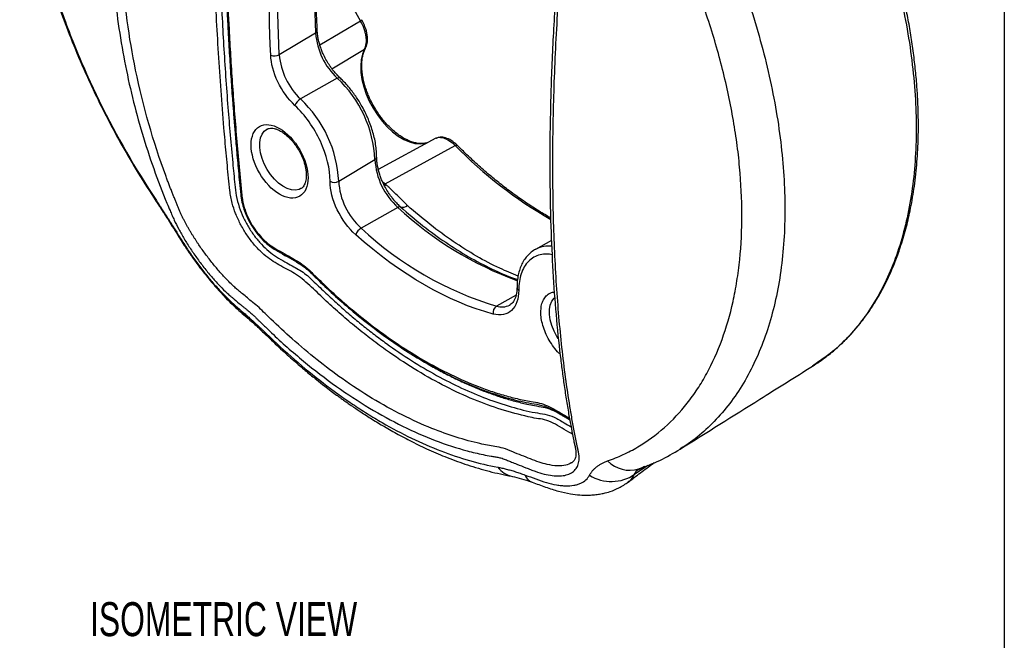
# Model space of a CAD drawing. Header units: millimetres. Extents: x 13 to 546, y 13 to 419.
# Tile 14 of 15: x 424 to 546, y 251 to 328. Entities that reach past the tile are written whole.
import ezdxf

# ---------------------------------------------------------------- set-up
doc = ezdxf.new("R2010")
doc.units = ezdxf.units.MM
doc.header["$LTSCALE"] = 2
doc.layers.add('DIMENSIONS', color=140, linetype='Continuous', lineweight=25)
doc.layers.add('TEXT', color=140, linetype='Continuous', lineweight=25)
doc.styles.add('SLDTEXTSTYLE0', font='TXT', dxfattribs={"width": 0.7})

msp = doc.modelspace()

# ---------------------------------------------------------------- linework, layer by layer
for p, q in [((465.967, 327.713), (460.913, 324.699)), ((460.376, 326.205), (455.86, 323.509)), ((462.419, 321.762), (466.466, 324.191)), ((463.069, 320.591), (458.497, 318.012)), ((463.411, 320.643), (463.416, 320.639)), ((475.355, 313.142), (468.185, 309.22)), ((475.545, 313.181), (475.367, 313.146)), ((475.373, 313.107), (475.442, 313.137)), ((469.045, 307.425), (477.77, 312.21)), ((463.255, 307.757), (467.771, 310.457)), ((458.582, 306.867), (458.54, 306.842)), ((469.172, 307.302), (468.954, 307.209)), ((470.623, 304.503), (466.047, 301.927)), ((489.741, 300.367), (487.734, 299.264)), ((487.734, 299.264), (487.847, 299.324)), ((485.338, 293.564), (482.884, 292.208)), ((484.581, 292.371), (484.534, 292.344)), ((523.03, 285.31), (522.225, 284.739)), ((492.241, 272.701), (492.208, 272.687)), ((500.089, 271.267), (501.726, 272.398)), ((500.813, 272.008), (501.317, 272.268)), ((499.242, 270.306), (499.277, 270.329))]:
    msp.add_line(p, q)
at = {"flags": 128}
for points in [[(460.365, 366.013), (460.208, 361.37), (460.089, 356.43), (460.017, 351.461), (459.993, 346.463), (460.017, 341.439), (460.089, 336.387), (460.208, 331.309), (460.376, 326.205)], [(455.86, 323.509), (455.692, 328.612), (455.573, 333.689), (455.501, 338.74), (455.477, 343.764), (455.501, 348.76), (455.573, 353.728), (455.692, 358.667), (455.86, 363.577)], [(466.466, 324.191), (466.214, 323.581), (466.054, 322.885), (465.989, 322.117), (466.02, 321.291), (466.146, 320.422), (466.365, 319.527), (466.673, 318.622), (467.064, 317.725), (467.531, 316.852), (468.064, 316.02), (468.655, 315.244), (469.292, 314.538), (469.963, 313.917), (470.655, 313.391), (471.356, 312.971), (472.052, 312.665), (472.73, 312.477), (473.378, 312.413), (473.983, 312.472), (474.346, 312.576)], [(463.069, 320.591), (463.167, 320.639), (463.256, 320.667), (463.331, 320.673), (463.39, 320.657), (463.411, 320.643)], [(458.54, 306.842), (458.314, 306.743), (457.863, 306.659), (457.366, 306.701), (456.839, 306.866), (456.299, 307.15), (455.764, 307.543), (455.25, 308.033), (454.774, 308.603), (454.351, 309.236), (453.996, 309.911), (453.718, 310.607), (453.529, 311.301), (453.432, 311.971), (453.432, 312.595), (453.529, 313.153), (453.718, 313.628), (453.996, 314.004), (454.261, 314.216)], [(477.77, 312.21), (477.835, 312.243), (477.893, 312.262), (477.942, 312.267), (477.979, 312.259), (477.996, 312.247)], [(467.982, 310.763), (467.982, 310.762), (467.982, 310.753)], [(468.872, 307.34), (468.882, 307.344), (469.045, 307.425)], [(440.551, 305.232), (440.532, 305.26), (440.563, 305.357)], [(451.26, 305.528), (451.208, 305.548), (451.168, 305.573), (451.139, 305.602), (451.123, 305.634), (451.121, 305.652)], [(443.659, 300.502), (443.463, 300.662), (443.401, 300.769)], [(485.447, 294.499), (485.447, 294.507), (485.447, 294.508)], [(490.58, 288.151), (490.414, 288.418), (490.058, 289.093), (489.781, 289.789), (489.591, 290.483), (489.494, 291.152), (489.494, 291.777), (489.591, 292.335), (489.781, 292.81), (490.058, 293.185), (490.13, 293.254)], [(451.903, 290.739), (451.632, 291.014), (451.368, 291.426)], [(454.229, 288.792), (454.335, 288.529), (454.46, 288.383)]]:
    msp.add_lwpolyline(points, dxfattribs=at)
for centre, radius, start, end in [((533.738, 367.117), 78.394, 200.36212, 210.17496), ((471.789, 317.752), 11.537, 119.29023, 120.30443), ((460.242, 326.522), 0.345, 292.86606, 357.06916), ((469.009, 326.894), 8.661, 184.56684, 226.6957), ((466.309, 324.457), 0.309, 300.4793, 331.00874), ((455.292, 324.563), 1.197, 245.19754, 298.30195), ((464.314, 324.184), 8.481, 184.56684, 226.6957), ((452.928, 309.728), 14.861, 2.81336, 46.9712), ((459.342, 316.569), 1.673, 120.34865, 157.4695), ((448.236, 307.019), 15.038, 2.81336, 46.9712), ((516.503, 349.985), 54.104, 224.28214, 240.23689), ((467.611, 310.794), 0.373, 295.46293, 353.75836), ((476.329, 310.896), 8.569, 182.93419, 228.24446), ((462.715, 308.772), 1.15, 242.55881, 298.01848), ((471.635, 308.187), 8.391, 182.93419, 228.24446), ((451.254, 306.174), 0.207, 194.55887, 253.88734), ((470.847, 304.207), 0.372, 74.2376, 127.12608), ((500.924, 337.155), 44.546, 227.13865, 249.75832), ((471.217, 305.519), 0.992, 254.2376, 307.12608), ((466.841, 300.581), 1.563, 120.50947, 160.39219), ((495.197, 332.978), 42.589, 226.80938, 253.196), ((489.442, 295.983), 3.702, 84.93882, 115.53267), ((485.823, 294.541), 0.378, 186.42584, 245.6167), ((483.41, 291.421), 0.947, 123.74727, 191.91599), ((483.544, 294.264), 2.16, 252.19917, 297.26756), ((485.481, 273.937), 3.009, 216.53372, 258.36054), ((499.502, 275.661), 3.89, 224.54931, 286.21707), ((487.919, 271.737), 1.576, 200.89633, 247.76846), ((497.207, 275.444), 5.075, 237.56899, 304.60502)]:
    msp.add_arc(centre, radius, start, end)
for points, knots in [([(439.558, 389.107), (438.859, 388.711), (437.527, 387.955), (435.827, 386.712), (434.435, 385.55), (433.274, 384.449), (432.134, 383.23), (431.024, 381.883), (429.924, 380.359), (428.916, 378.76), (427.983, 377.059), (427.117, 375.235), (426.24, 373.072), (425.377, 370.456), (424.632, 367.471), (424.09, 364.41), (423.75, 361.459), (423.576, 358.663), (423.535, 356.08), (423.588, 353.749), (423.703, 351.695), (423.858, 349.839), (424.052, 348.039), (424.305, 346.131), (424.597, 344.285), (424.932, 342.448), (425.311, 340.581), (425.81, 338.398), (426.453, 335.896), (427.268, 333.071), (428.289, 329.92), (429.552, 326.44), (431.089, 322.654), (432.76, 318.966), (434.514, 315.441), (436.309, 312.121), (438.316, 308.68), (439.793, 306.402), (440.552, 305.232)], [0, 0, 0, 0, 0.0307067, 0.0585248, 0.0835632, 0.1064892, 0.128198, 0.1536755, 0.178189, 0.2030915, 0.2275893, 0.25237, 0.2798784, 0.3157965, 0.354323, 0.3904395, 0.4242012, 0.455273, 0.4833518, 0.5081309, 0.5296776, 0.5480817, 0.5661684, 0.585577, 0.6068357, 0.622552, 0.6413416, 0.6631815, 0.6880696, 0.7160308, 0.7471276, 0.7814677, 0.8191579, 0.8597689, 0.8921234, 0.926196, 0.962103, 1, 1, 1, 1]), ([(434.818, 341.716), (434.818, 344.747), (435.078, 350.888), (436.049, 358.649), (437.209, 364.891), (438.264, 369.579), (439.519, 374.323), (440.566, 377.766), (441.261, 379.89), (441.524, 380.679), (441.793, 381.47), (442.068, 382.264), (442.35, 383.059), (442.574, 383.691), (442.747, 384.152), (442.865, 384.438), (442.988, 384.716), (443.118, 384.985), (443.253, 385.244), (443.394, 385.494), (443.542, 385.735), (443.746, 386.046), (444.018, 386.411), (444.479, 386.935), (445.103, 387.478), (445.913, 387.925), (446.764, 388.147), (447.634, 388.145), (448.355, 387.948), (448.919, 387.682), (449.334, 387.43), (449.649, 387.186), (449.915, 386.963), (450.276, 386.657), (450.901, 386.136), (451.516, 385.639), (451.969, 385.273), (452.182, 385.106), (452.395, 384.961), (452.61, 384.851), (452.836, 384.782), (453.073, 384.732), (453.322, 384.692), (453.803, 384.614), (454.528, 384.479), (455.818, 384.202), (457.446, 383.78), (460.07, 382.945), (463.401, 381.608), (467.441, 379.559), (471.485, 377.076), (475.485, 374.174), (478.435, 371.714), (480.372, 369.958), (481.178, 369.204), (481.82, 368.589), (482.211, 368.21), (482.53, 367.894), (482.769, 367.653), (483.018, 367.404), (483.344, 367.111), (483.702, 366.884), (484.073, 366.71), (484.639, 366.474), (485.344, 366.183), (486.105, 365.873), (486.679, 365.643), (487.212, 365.436), (487.976, 365.125), (488.897, 364.617), (489.924, 363.826), (490.841, 362.869), (491.631, 361.773), (492.273, 360.562), (492.75, 359.271), (493.062, 357.929), (493.197, 356.573), (493.17, 355.452), (493.085, 354.728), (493.024, 354.291), (492.964, 353.856), (492.885, 353.27), (492.775, 352.399), (492.54, 350.57), (492.208, 347.802), (491.822, 344.337), (491.476, 340.924), (491.166, 337.566), (490.893, 334.262), (490.491, 328.777), (490.085, 321.261), (489.866, 311.972), (489.944, 303.123), (490.32, 294.779), (490.996, 286.925), (491.732, 281.455), (492.324, 277.966), (492.588, 276.544), (492.809, 275.422), (492.938, 274.798), (493.025, 274.385), (493.071, 274.173), (493.113, 273.969), (493.157, 273.702), (493.183, 273.387), (493.171, 272.904), (493.05, 272.361), (492.729, 271.825), (492.242, 271.417), (491.588, 271.153), (490.79, 271.038), (489.86, 271.081), (488.828, 271.274), (487.901, 271.56), (487.134, 271.855), (486.367, 272.155), (485.582, 272.465), (484.823, 272.771), (484.338, 272.97), (483.984, 273.113), (483.705, 273.219), (483.447, 273.303), (483.191, 273.363), (482.943, 273.408), (482.619, 273.46), (482.05, 273.556), (480.91, 273.775), (478.615, 274.32), (475.278, 275.408), (471.198, 277.191), (467.083, 279.437), (462.948, 282.153), (458.862, 285.293), (455.849, 287.957), (454.045, 289.689), (453.47, 290.253), (453.142, 290.582), (452.897, 290.824), (452.657, 291.055), (452.431, 291.258), (452.205, 291.45), (451.959, 291.651), (451.684, 291.874), (451.392, 292.115), (450.907, 292.515), (450.425, 292.921), (449.999, 293.284), (449.716, 293.526), (449.238, 293.95), (448.479, 294.693), (447.534, 295.726), (446.586, 296.871), (445.663, 298.09), (444.797, 299.342), (444.011, 300.591), (443.33, 301.794), (442.847, 302.764), (442.559, 303.414), (442.389, 303.81), (442.174, 304.31), (440.815, 307.543), (438.661, 313.624), (436.447, 322.69), (435.115, 332.039), (434.818, 338.477), (434.818, 341.716)], [0, 0, 0, 0, 0.0306502, 0.0615132, 0.0766561, 0.0919525, 0.1074076, 0.1230268, 0.1255923, 0.1281648, 0.1307443, 0.1333307, 0.1359242, 0.1385248, 0.1395002, 0.1404686, 0.1414313, 0.1423897, 0.143345, 0.1442985, 0.1452517, 0.1462057, 0.1481329, 0.150059, 0.1538804, 0.157716, 0.16156, 0.1653909, 0.1692441, 0.1711742, 0.1731045, 0.1750547, 0.1757451, 0.1770152, 0.1803702, 0.1848518, 0.1858309, 0.186808, 0.1878577, 0.1887503, 0.189626, 0.1907209, 0.1917184, 0.1927167, 0.196684, 0.2006591, 0.2085096, 0.2164039, 0.2320827, 0.2478341, 0.2636005, 0.2792427, 0.2948962, 0.2988355, 0.3027724, 0.3047519, 0.3067299, 0.3075938, 0.3087187, 0.3097113, 0.3106898, 0.3126029, 0.3135577, 0.3145149, 0.3183463, 0.3206932, 0.3221793, 0.3240972, 0.3260112, 0.3298132, 0.3335764, 0.337368, 0.3411332, 0.3448909, 0.3486962, 0.3524555, 0.3562624, 0.360046, 0.3619517, 0.3625429, 0.3638564, 0.3657609, 0.367665, 0.3714728, 0.3817911, 0.3920332, 0.4022006, 0.4122947, 0.4223171, 0.4322692, 0.4627129, 0.4929133, 0.5230378, 0.5533182, 0.5831644, 0.6135534, 0.6211217, 0.6287433, 0.6325439, 0.6363631, 0.6373221, 0.6382681, 0.6392998, 0.6401734, 0.6420741, 0.6439773, 0.6477806, 0.6515536, 0.6553537, 0.6591217, 0.6629173, 0.6666979, 0.6704819, 0.6742829, 0.6761999, 0.6781178, 0.6819525, 0.6840943, 0.6857866, 0.6868768, 0.6877025, 0.688666, 0.6896488, 0.6906503, 0.6916601, 0.6936773, 0.6976994, 0.7057025, 0.7216067, 0.7375016, 0.7536388, 0.7696506, 0.7858485, 0.8019463, 0.806008, 0.8080433, 0.8090628, 0.8100788, 0.8110896, 0.8121027, 0.8130227, 0.8141658, 0.8155566, 0.8169476, 0.8183387, 0.8225158, 0.8239446, 0.8246049, 0.8266902, 0.8308794, 0.835072, 0.8392717, 0.8434584, 0.8476625, 0.8518487, 0.8560538, 0.8601983, 0.8625561, 0.8637357, 0.864915, 0.8684528, 0.9017243, 0.9342193, 0.9672376, 1, 1, 1, 1]), ([(446.579, 387.067), (446.811, 387.167), (447.249, 387.356), (447.843, 387.388), (448.312, 387.324), (448.706, 387.206), (449.063, 387.049), (449.465, 386.817), (450.322, 386.139), (451.461, 385.15), (452.969, 383.987), (454.442, 383.878), (455.957, 383.523), (457.675, 383.095), (459.465, 382.529), (461.327, 381.85), (463.226, 381.057), (465.275, 380.09), (467.411, 378.966), (469.688, 377.631), (471.982, 376.139), (474.245, 374.523), (476.492, 372.778), (478.693, 370.928), (480.387, 369.397), (481.547, 368.291), (482.238, 367.633), (482.893, 366.94), (483.668, 366.317), (484.674, 365.92), (485.839, 365.423), (487.08, 364.934), (488.28, 364.448), (489.333, 363.759), (490.295, 362.89), (491.146, 361.829), (491.85, 360.609), (492.372, 359.271), (492.728, 357.735), (492.843, 356.033), (492.6, 354.267), (492.372, 352.525), (492.155, 350.793), (491.949, 349.088), (491.511, 345.323), (490.905, 339.449), (490.27, 331.593), (489.822, 323.844), (489.566, 316.319), (489.503, 309.05), (489.623, 302.45), (489.893, 296.493), (490.281, 291.134), (490.695, 287.077), (491.057, 284.173), (491.317, 282.29), (491.602, 280.417), (491.902, 278.632), (492.203, 276.985), (492.446, 275.769), (492.613, 274.951), (492.726, 274.467), (492.789, 274.042), (492.791, 273.664), (492.731, 273.305), (492.577, 272.951), (492.346, 272.768), (492.221, 272.67)], [0, 0, 0, 0, 0.00754967, 0.01421967, 0.01912208, 0.02262234, 0.02669482, 0.03035747, 0.03519033, 0.05290097, 0.06483547, 0.07477286, 0.08757644, 0.10283021, 0.11754686, 0.13158836, 0.14822173, 0.1634458, 0.18081652, 0.19919899, 0.21768874, 0.23553418, 0.25344488, 0.2719498, 0.28921565, 0.29525851, 0.30093611, 0.30640064, 0.3122196, 0.31889955, 0.32692596, 0.33589931, 0.34384361, 0.35130352, 0.358922, 0.36674516, 0.37465182, 0.38265035, 0.39073747, 0.40110057, 0.41146217, 0.42193458, 0.43219138, 0.44236292, 0.45245257, 0.49978429, 0.54886149, 0.59793288, 0.64701939, 0.69620976, 0.74530157, 0.78620748, 0.82711864, 0.86803292, 0.88337827, 0.89909145, 0.915602, 0.93173953, 0.94615381, 0.96009826, 0.96485339, 0.9696783, 0.97440724, 0.97892977, 0.98468244, 0.99173151, 1, 1, 1, 1]), ([(492.349, 276.271), (492.288, 276.305), (491.858, 276.547), (491.06, 277.002), (489.961, 277.688), (488.873, 278.107), (487.864, 278.213), (486.073, 278.594), (483.49, 279.266), (480.062, 280.53), (476.577, 282.14), (473.067, 284.094), (470.075, 286.046), (467.62, 287.836), (465.694, 289.344), (463.796, 290.938), (461.924, 292.601), (460.114, 294.365), (458.248, 296.091), (456.63, 296.881), (455.353, 297.61), (454.4, 298.237), (453.462, 299.062), (452.55, 300.063), (451.709, 301.213), (450.983, 302.463), (450.401, 303.75), (449.936, 305.15), (449.671, 306.628), (449.55, 308.159), (449.389, 309.725), (449.246, 311.288), (449.106, 312.849), (448.748, 317.008), (448.257, 323.73), (447.791, 332.936), (447.541, 342.035), (447.506, 351.016), (447.688, 359.868), (448.12, 369.336), (448.644, 376.343), (449.084, 380.999), (449.248, 382.664), (449.43, 384.315), (449.553, 385.655), (449.673, 386.401), (449.707, 386.616)], [0, 0, 0, 0, 0.0015854, 0.0111851, 0.0207757, 0.0301491, 0.0395919, 0.0490668, 0.0790033, 0.1092144, 0.1395964, 0.1700461, 0.2004679, 0.2174943, 0.2344608, 0.2513502, 0.2681445, 0.284823, 0.3013157, 0.3182048, 0.3265648, 0.3345889, 0.3429741, 0.3516507, 0.3604867, 0.36935, 0.3781015, 0.3866084, 0.3974112, 0.4085161, 0.4196955, 0.4308779, 0.4420631, 0.4532512, 0.5204286, 0.5876751, 0.6549648, 0.7222715, 0.7895696, 0.8568326, 0.9414925, 0.9547846, 0.968073, 0.9813572, 0.9946371, 1, 1, 1, 1]), ([(450.326, 386.118), (450.309, 385.969), (450.282, 385.734), (450.246, 385.413), (450.218, 385.154), (450.189, 384.894), (449.867, 381.956), (449.326, 376.285), (448.738, 367.765), (448.362, 359.109), (448.2, 350.322), (448.249, 341.41), (448.498, 332.859), (448.907, 324.698), (449.42, 317.26), (449.881, 311.915), (450.189, 308.708), (450.324, 307.349), (450.456, 305.983), (450.824, 304.596), (451.351, 303.274), (451.993, 302.055), (452.758, 300.915), (453.619, 299.888), (454.548, 299.008), (455.538, 298.297), (456.508, 297.773), (457.668, 297.078), (458.981, 296.427), (460.425, 295.011), (461.835, 293.644), (463.291, 292.312), (464.747, 291.04), (466.216, 289.823), (467.695, 288.66), (469.723, 287.151), (472.308, 285.395), (475.441, 283.542), (478.564, 281.96), (481.664, 280.65), (484.722, 279.64), (487.138, 279.022), (488.878, 278.777), (490.089, 278.441), (491.196, 277.729), (491.892, 277.334), (492.173, 277.175)], [0, 0, 0, 0, 0.0036412, 0.0057578, 0.0078736, 0.0099886, 0.0121028, 0.0797327, 0.1473558, 0.2149958, 0.2825914, 0.3501941, 0.4178558, 0.4746904, 0.5314877, 0.581493, 0.5913209, 0.6011444, 0.6109753, 0.6208927, 0.6294007, 0.6379407, 0.6464622, 0.6549907, 0.6635289, 0.6720447, 0.6811569, 0.689086, 0.7026897, 0.7153675, 0.728875, 0.7421003, 0.7553214, 0.7685284, 0.7817268, 0.7949479, 0.8225672, 0.8500884, 0.8775146, 0.9050077, 0.9324908, 0.9599485, 0.9709854, 0.981613, 0.9925932, 1, 1, 1, 1]), ([(440.568, 385.953), (439.913, 385.722), (439.274, 385.461), (438.026, 384.881), (437.417, 384.561), (435.645, 383.518), (434.54, 382.715), (432.481, 380.898), (431.526, 379.884), (430.206, 378.205), (429.785, 377.618), (428.982, 376.391), (428.598, 375.749), (427.511, 373.75), (426.878, 372.334), (425.789, 369.34), (425.332, 367.763), (424.781, 365.274), (424.619, 364.424), (424.341, 362.683), (424.224, 361.791), (423.944, 359.06), (423.852, 357.191), (423.853, 353.357), (423.945, 351.391), (424.315, 347.365), (424.593, 345.302), (425.339, 341.085), (425.8, 338.967), (426.894, 334.713), (427.526, 332.577), (428.961, 328.288), (429.765, 326.134), (431.547, 321.81), (432.509, 319.68), (435.603, 313.383), (437.941, 309.306), (440.563, 305.357)], [0, 0, 0, 0, 0.03125, 0.03125, 0.0625, 0.0625, 0.125, 0.125, 0.1875, 0.1875, 0.21875, 0.21875, 0.25, 0.25, 0.3125, 0.3125, 0.375, 0.375, 0.40625, 0.40625, 0.4375, 0.4375, 0.5, 0.5, 0.5625, 0.5625, 0.625, 0.625, 0.6875, 0.6875, 0.75, 0.75, 0.8125, 0.8125, 0.875, 0.875, 1, 1, 1, 1]), ([(451.073, 385.51), (450.996, 384.82), (450.852, 383.52), (450.661, 381.679), (450.502, 380.073), (450.372, 378.702), (450.267, 377.549), (450.071, 375.313), (449.698, 370.625), (449.288, 363.644), (449.008, 355.559), (448.898, 346.965), (449.009, 337.523), (449.309, 329.636), (449.61, 324.15), (449.795, 321.213), (449.955, 318.907), (450.089, 317.102), (450.206, 315.596), (450.357, 313.735), (450.546, 311.518), (450.779, 308.942), (450.958, 307.101), (451.054, 306.122)], [0, 0, 0, 0, 0.0278665, 0.0525308, 0.0739914, 0.0922475, 0.1072983, 0.1199676, 0.1811636, 0.2928157, 0.392505, 0.4921945, 0.619069, 0.7459417, 0.7831594, 0.8196799, 0.8529399, 0.8668873, 0.8850363, 0.9074227, 0.9340461, 0.9649057, 1, 1, 1, 1]), ([(451.217, 385.278), (451.158, 384.745), (451.04, 383.681), (450.871, 382.085), (450.71, 380.494), (450.557, 378.908), (450.412, 377.328), (450.275, 375.753), (450.145, 374.183), (450.024, 372.619), (449.911, 371.06), (449.805, 369.507), (449.707, 367.959), (449.462, 363.727), (449.172, 356.741), (449.036, 346.882), (449.168, 336.867), (449.475, 329.001), (449.791, 323.364), (450.009, 320), (450.258, 316.578), (450.538, 313.097), (450.849, 309.559), (451.08, 307.175), (451.196, 305.975)], [0, 0, 0, 0, 0.021579, 0.0430208, 0.0643257, 0.0854942, 0.1065268, 0.127424, 0.1481864, 0.1688143, 0.1893084, 0.2096692, 0.2298972, 0.2499929, 0.3750365, 0.4999963, 0.6249217, 0.7500022, 0.7903165, 0.8311661, 0.8725552, 0.914488, 0.9569683, 1, 1, 1, 1]), ([(452.577, 292.666), (452.507, 292.724), (452.225, 292.952), (451.749, 293.344), (451.266, 293.748), (450.864, 294.087), (450.512, 294.385), (450.167, 294.688), (449.746, 295.088), (449.175, 295.661), (448.364, 296.552), (447.457, 297.645), (446.568, 298.809), (445.945, 299.698), (445.555, 300.284), (445.365, 300.574), (445.174, 300.875), (444.98, 301.187), (444.786, 301.508), (444.593, 301.837), (444.404, 302.171), (444.219, 302.508), (444.04, 302.847), (443.867, 303.188), (443.702, 303.541), (443.538, 303.916), (443.37, 304.313), (443.195, 304.723), (443.019, 305.145), (442.84, 305.58), (442.658, 306.028), (442.474, 306.489), (442.288, 306.963), (442.101, 307.45), (441.911, 307.951), (440.213, 312.515), (437.791, 321.022), (436.068, 333.459), (435.854, 344.787), (436.657, 354.783), (438.041, 363.312), (439.648, 370.338), (441.195, 375.836), (442.461, 379.781), (443.284, 382.157), (443.666, 383.216), (443.763, 383.482)], [0, 0, 0, 0, 0.0031284, 0.0125016, 0.0213102, 0.0250045, 0.0307992, 0.0375042, 0.0410572, 0.0500355, 0.0625894, 0.0751566, 0.0876767, 0.1002848, 0.1032632, 0.1063656, 0.1095984, 0.1129708, 0.1164994, 0.1201722, 0.1239663, 0.1278648, 0.131873, 0.1360028, 0.1403906, 0.1450749, 0.1499983, 0.1550248, 0.1601936, 0.1655046, 0.1709581, 0.1765541, 0.1822927, 0.1881741, 0.1941985, 0.200366, 0.352469, 0.4883881, 0.6086818, 0.7121138, 0.7994886, 0.8711965, 0.9272796, 0.967581, 0.9918365, 1, 1, 1, 1]), ([(522.232, 284.729), (522.805, 285.11), (523.886, 285.827), (525.288, 287.001), (526.438, 288.1), (527.373, 289.11), (528.155, 290.045), (528.819, 290.916), (529.482, 291.86), (530.202, 292.987), (531.005, 294.405), (531.795, 296.009), (532.519, 297.719), (533.219, 299.65), (533.85, 301.761), (534.42, 304.189), (534.886, 306.839), (535.223, 309.762), (535.398, 312.753), (535.418, 315.595), (535.329, 318.053), (535.176, 320.257), (534.972, 322.35), (534.691, 324.551), (534.346, 326.755), (533.947, 328.916), (533.292, 332.016), (532.246, 336.118), (530.768, 340.819), (529.196, 345.103), (527.617, 348.931), (526.252, 351.914), (525.2, 354.065), (524.515, 355.419), (523.766, 356.851), (522.885, 358.476), (521.8, 360.395), (520.48, 362.616), (518.91, 365.126), (517.737, 366.859), (517.115, 367.778)], [0, 0, 0, 0, 0.0309477, 0.0582812, 0.0820271, 0.1023011, 0.12035, 0.1364576, 0.1506498, 0.1706847, 0.1940132, 0.2195314, 0.2445908, 0.2690044, 0.3003955, 0.3292686, 0.3625292, 0.3983676, 0.4331103, 0.4650978, 0.492935, 0.5130391, 0.5356283, 0.5590376, 0.5816819, 0.6036002, 0.6250583, 0.6757054, 0.7267095, 0.7651409, 0.8034176, 0.8412878, 0.8551863, 0.868923, 0.8827304, 0.8992665, 0.9192976, 0.9427529, 0.9696318, 1, 1, 1, 1]), ([(516.738, 367.628), (517.677, 366.228), (519.554, 363.428), (522.137, 359.056), (524.524, 354.603), (526.687, 350.085), (528.627, 345.521), (530.336, 340.917), (531.8, 336.308), (533.009, 331.733), (533.953, 327.227), (534.632, 322.794), (535.042, 318.459), (535.178, 314.26), (535.037, 310.233), (534.625, 306.389), (533.943, 302.735), (532.99, 299.309), (531.777, 296.138), (530.315, 293.237), (528.606, 290.607), (526.648, 288.288), (524.789, 286.504), (523.507, 285.634), (523.03, 285.31)], [0, 0, 0, 0, 0.0466151, 0.0932269, 0.1397053, 0.1858405, 0.2319049, 0.278174, 0.3247436, 0.370989, 0.4170631, 0.4632262, 0.5097347, 0.5561279, 0.6022304, 0.6483154, 0.6946661, 0.7412058, 0.7873774, 0.8334353, 0.8796555, 0.9262184, 0.9725138, 1, 1, 1, 1]), ([(460.589, 326.505), (460.582, 326.669), (460.481, 329.04), (460.359, 333.58), (460.231, 340.119), (460.191, 346.609), (460.227, 353.057), (460.352, 359.453), (460.467, 363.788), (460.564, 365.975), (460.568, 366.063)], [0, 0, 0, 0, 0.0121885, 0.1756072, 0.3390602, 0.5025464, 0.6660647, 0.8296144, 0.9931947, 1, 1, 1, 1]), ([(501.314, 356.542), (502.206, 355.159), (503.983, 352.404), (506.426, 348.126), (508.691, 343.774), (510.757, 339.335), (512.609, 334.843), (514.23, 330.338), (515.614, 325.854), (516.76, 321.396), (517.661, 316.979), (518.307, 312.642), (518.697, 308.419), (518.833, 304.33), (518.709, 300.377), (518.323, 296.589), (517.679, 292.999), (516.783, 289.633), (515.641, 286.496), (514.252, 283.595), (512.625, 280.963), (510.782, 278.609), (508.721, 276.572), (507.029, 275.172), (505.96, 274.561), (505.715, 274.421)], [0, 0, 0, 0, 0.0450396, 0.0897371, 0.1343811, 0.1792238, 0.224387, 0.2692654, 0.3139179, 0.3586143, 0.4036263, 0.4487, 0.4934206, 0.5380756, 0.582911, 0.6280723, 0.6729786, 0.7176584, 0.7623551, 0.8073378, 0.8524517, 0.8971815, 0.9418119, 0.9866367, 1, 1, 1, 1]), ([(496.73, 272.932), (497.386, 273.163), (498.026, 273.422), (499.275, 274.001), (499.885, 274.321), (501.656, 275.364), (502.758, 276.17), (504.813, 277.993), (505.766, 279.009), (507.087, 280.69), (507.509, 281.277), (508.113, 282.197), (508.31, 282.51), (508.693, 283.151), (508.88, 283.479), (509.786, 285.143), (510.419, 286.558), (511.509, 289.551), (511.966, 291.128), (512.518, 293.617), (512.68, 294.468), (512.958, 296.21), (513.074, 297.104), (513.352, 299.835), (513.442, 301.705), (513.436, 305.542), (513.341, 307.508), (513.062, 310.53), (512.946, 311.549), (512.667, 313.611), (512.504, 314.657), (511.945, 317.818), (511.483, 319.934), (510.39, 324.186), (509.758, 326.321), (508.683, 329.538), (508.303, 330.613), (507.5, 332.767), (507.075, 333.847), (505.739, 337.088), (504.776, 339.217), (502.711, 343.412), (501.61, 345.48), (499.271, 349.554), (498.033, 351.561), (496.724, 353.536)], [0, 0, 0, 0, 0.03125, 0.03125, 0.0625, 0.0625, 0.125, 0.125, 0.1875, 0.1875, 0.21875, 0.21875, 0.234375, 0.234375, 0.25, 0.25, 0.3125, 0.3125, 0.375, 0.375, 0.40625, 0.40625, 0.4375, 0.4375, 0.5, 0.5, 0.5625, 0.5625, 0.59375, 0.59375, 0.625, 0.625, 0.6875, 0.6875, 0.75, 0.75, 0.78125, 0.78125, 0.8125, 0.8125, 0.875, 0.875, 0.9375, 0.9375, 1, 1, 1, 1]), ([(466.466, 324.191), (466.574, 324.395), (466.644, 324.634), (466.694, 325.041), (466.701, 325.184), (466.695, 325.477), (466.683, 325.629), (466.639, 325.941), (466.607, 326.103), (466.525, 326.425), (466.476, 326.587), (466.301, 327.074), (466.147, 327.403), (465.967, 327.713)], [0, 0, 0, 0, 0.25, 0.25, 0.375, 0.375, 0.5, 0.5, 0.625, 0.625, 0.75, 0.75, 1, 1, 1, 1]), ([(466.579, 324.307), (466.66, 324.502), (466.833, 324.92), (466.857, 325.752), (466.669, 326.765), (466.325, 327.453), (466.144, 327.814)], [0, 0, 0, 0, 0.2077586, 0.4442546, 0.7081467, 1, 1, 1, 1]), ([(461.769, 322.747), (461.638, 322.987), (461.452, 323.325), (461.222, 323.838), (461.047, 324.276), (460.876, 324.795), (460.737, 325.327), (460.641, 325.861), (460.592, 326.258), (460.591, 326.462), (460.591, 326.503)], [0, 0, 0, 0, 0.1924229, 0.270612, 0.3994574, 0.5317757, 0.6720146, 0.8162948, 0.9630522, 1, 1, 1, 1]), ([(467.663, 317.031), (467.51, 317.309), (467.295, 317.699), (467.022, 318.29), (466.811, 318.796), (466.597, 319.399), (466.414, 320.024), (466.27, 320.663), (466.172, 321.3), (466.124, 321.921), (466.128, 322.516), (466.184, 323.076), (466.293, 323.59), (466.428, 324.005), (466.543, 324.221), (466.587, 324.304)], [0, 0, 0, 0, 0.1051528, 0.1476897, 0.217945, 0.2902838, 0.3672021, 0.4466526, 0.5278063, 0.6100396, 0.6929827, 0.7764861, 0.8606329, 0.9457617, 1, 1, 1, 1]), ([(457.797, 317.21), (456.954, 318.005), (456.214, 319.032), (455.139, 321.274), (454.829, 322.434), (454.79, 323.476)], [0, 0, 0, 0, 0.5, 0.5, 1, 1, 1, 1]), ([(463.416, 320.647), (463.328, 320.729), (463.091, 320.95), (462.76, 321.325), (462.428, 321.743), (462.102, 322.196), (461.894, 322.54), (461.769, 322.747)], [0, 0, 0, 0, 0.1431258, 0.3873784, 0.5643866, 0.7374461, 1, 1, 1, 1]), ([(466.063, 317.253), (465.876, 317.564), (465.613, 318), (465.187, 318.613), (464.807, 319.12), (464.333, 319.692), (463.867, 320.204), (463.549, 320.506), (463.412, 320.635)], [0, 0, 0, 0, 0.2460646, 0.3458837, 0.5109985, 0.6814929, 0.8634133, 1, 1, 1, 1]), ([(462.186, 307.752), (462.186, 309.295), (461.76, 311.043), (460.182, 314.444), (459.07, 316.008), (457.797, 317.21)], [0, 0, 0, 0, 0.5, 0.5, 1, 1, 1, 1]), ([(467.973, 310.762), (467.975, 310.868), (467.983, 311.243), (467.92, 311.92), (467.789, 312.776), (467.589, 313.63), (467.335, 314.469), (467.059, 315.214), (466.779, 315.868), (466.466, 316.528), (466.213, 316.983), (466.063, 317.253)], [0, 0, 0, 0, 0.05256853, 0.18655072, 0.31903554, 0.44908674, 0.57437022, 0.69701786, 0.78503967, 0.87210528, 1, 1, 1, 1]), ([(474.363, 312.599), (474.279, 312.568), (474.056, 312.483), (473.643, 312.442), (473.135, 312.466), (472.6, 312.578), (472.043, 312.772), (471.473, 313.048), (470.898, 313.401), (470.329, 313.824), (469.779, 314.307), (469.254, 314.84), (468.803, 315.364), (468.423, 315.86), (468.048, 316.391), (467.808, 316.789), (467.663, 317.031)], [0, 0, 0, 0, 0.0491635, 0.1314799, 0.2111349, 0.2893408, 0.3668437, 0.4439722, 0.5207624, 0.597075, 0.6723867, 0.7453672, 0.8183603, 0.8709926, 0.9216331, 1, 1, 1, 1]), ([(452.35, 312.285), (452.35, 311.199), (452.724, 309.942), (454.053, 307.639), (454.955, 306.687), (456.835, 305.602), (457.737, 305.513), (459.066, 306.28), (459.44, 307.106), (459.44, 309.277), (459.066, 310.534), (457.737, 312.837), (456.835, 313.789), (454.955, 314.874), (454.053, 314.964), (452.724, 314.196), (452.35, 313.37), (452.35, 312.285)], [0, 0, 0, 0, 0.125, 0.125, 0.25, 0.25, 0.375, 0.375, 0.5, 0.5, 0.625, 0.625, 0.75, 0.75, 0.875, 0.875, 1, 1, 1, 1]), ([(454.27, 314.213), (454.289, 314.228), (454.385, 314.3), (454.584, 314.355), (454.889, 314.382), (455.227, 314.335), (455.6, 314.219), (455.998, 314.029), (456.406, 313.769), (456.808, 313.451), (457.185, 313.092), (457.503, 312.737), (457.78, 312.387), (458.035, 312.027), (458.197, 311.758), (458.283, 311.616)], [0, 0, 0, 0, 0.0282386, 0.1366813, 0.2287737, 0.3166047, 0.4030203, 0.4888219, 0.5740961, 0.6581567, 0.738449, 0.8129863, 0.8682926, 0.9303944, 1, 1, 1, 1]), ([(475.442, 313.137), (475.491, 313.161), (475.725, 313.276), (476.279, 313.184), (477.036, 312.867), (477.525, 312.429), (477.77, 312.21)], [0, 0, 0, 0, 0.0806751, 0.3872335, 0.6936867, 1, 1, 1, 1]), ([(477.996, 312.247), (477.755, 312.461), (477.294, 312.872), (476.569, 313.186), (476.009, 313.293), (475.721, 313.221), (475.632, 313.199)], [0, 0, 0, 0, 0.320786, 0.615199, 0.8816522, 1, 1, 1, 1]), ([(458.283, 311.616), (458.398, 311.404), (458.561, 311.106), (458.757, 310.653), (458.904, 310.268), (459.041, 309.815), (459.144, 309.357), (459.208, 308.904), (459.227, 308.472), (459.203, 308.074), (459.138, 307.719), (459.035, 307.416), (458.898, 307.166), (458.744, 306.977), (458.622, 306.9), (458.564, 306.863)], [0, 0, 0, 0, 0.1030871, 0.145004, 0.2139242, 0.2844721, 0.3589731, 0.4353078, 0.5126586, 0.5905442, 0.6689795, 0.7485271, 0.8306885, 0.9189221, 1, 1, 1, 1]), ([(489.642, 303.181), (489.159, 303.462), (488.157, 304.044), (486.637, 305.032), (485.087, 306.117), (483.547, 307.284), (482.02, 308.525), (480.512, 309.842), (479.168, 311.083), (478.34, 311.912), (477.998, 312.254)], [0, 0, 0, 0, 0.1221394, 0.2533378, 0.3844912, 0.5155875, 0.6466077, 0.777524, 0.9082963, 1, 1, 1, 1]), ([(469.169, 306.8), (469.037, 307.041), (468.852, 307.379), (468.622, 307.891), (468.447, 308.33), (468.276, 308.849), (468.137, 309.381), (468.039, 309.916), (467.986, 310.38), (467.987, 310.648), (467.987, 310.754)], [0, 0, 0, 0, 0.1817127, 0.2555498, 0.3772238, 0.5021773, 0.6346106, 0.7708602, 0.9094491, 1, 1, 1, 1]), ([(465.369, 301.105), (464.455, 301.92), (463.648, 303.012), (462.497, 305.415), (462.186, 306.658), (462.186, 307.752)], [0, 0, 0, 0, 0.5, 0.5, 1, 1, 1, 1]), ([(468.713, 307.694), (468.729, 307.684), (468.85, 307.612), (468.955, 307.512), (469.045, 307.425)], [0, 0, 0, 0, 0.1388533, 1, 1, 1, 1]), ([(469.172, 307.302), (469.151, 307.323), (469.119, 307.353), (469.082, 307.389), (469.064, 307.407), (469.054, 307.416), (469.05, 307.421), (469.047, 307.423), (469.046, 307.424), (469.046, 307.425), (469.045, 307.425), (469.045, 307.425), (469.045, 307.425), (469.045, 307.425), (469.045, 307.425), (469.045, 307.425)], [0, 0, 0, 0, 0.49984872, 0.7497729, 0.87473495, 0.93721597, 0.96845647, 0.98407673, 0.99188685, 0.99579192, 0.99676818, 0.99725631, 0.9974097, 0.99804798, 1, 1, 1, 1]), ([(469.773, 305.879), (469.699, 305.981), (469.484, 306.275), (469.293, 306.593), (469.169, 306.8)], [0, 0, 0, 0, 0.3453527, 1, 1, 1, 1]), ([(471.816, 304.729), (471.72, 304.826), (471.511, 305.039), (471.192, 305.36), (470.858, 305.69), (470.42, 306.119), (469.942, 306.58), (469.484, 307.01), (469.254, 307.225), (469.172, 307.302)], [0, 0, 0, 0, 0.1145041, 0.2503225, 0.3753295, 0.5002731, 0.7500789, 0.9111638, 1, 1, 1, 1]), ([(440.552, 305.232), (440.799, 304.856), (441.293, 304.108), (442.019, 302.98), (442.726, 301.861), (443.175, 301.134), (443.401, 300.768)], [0, 0, 0, 0, 0.2512444, 0.5004856, 0.7491824, 1, 1, 1, 1]), ([(440.563, 305.357), (440.629, 305.256), (440.763, 305.054), (440.963, 304.75), (441.163, 304.446), (441.363, 304.14), (441.561, 303.833), (441.76, 303.526), (441.958, 303.217), (442.218, 302.81), (442.54, 302.303), (442.919, 301.7), (443.293, 301.098), (443.537, 300.701), (443.659, 300.502)], [0, 0, 0, 0, 0.0623853, 0.1247608, 0.1871687, 0.2496512, 0.3122501, 0.3750073, 0.4379643, 0.501162, 0.6250283, 0.7492598, 0.874153, 1, 1, 1, 1]), ([(451.054, 306.122), (451.061, 306.05), (451.079, 305.89), (451.107, 305.727), (451.122, 305.638)], [0, 0, 0, 0, 0.4531245, 1, 1, 1, 1]), ([(451.122, 305.638), (451.183, 305.331), (451.299, 304.743), (451.585, 303.884), (451.914, 303.123), (452.34, 302.312), (452.857, 301.528), (453.483, 300.771), (454.113, 300.14), (454.951, 299.457), (455.977, 298.869), (457.147, 298.203), (458.289, 297.571), (459.416, 296.744), (460.815, 295.327), (462.587, 293.646), (464.875, 291.639), (467.323, 289.668), (469.936, 287.76), (472.916, 285.809), (476.257, 283.92), (479.934, 282.214), (482.813, 281.184), (484.907, 280.596), (486.256, 280.265), (487.564, 280.032), (488.704, 279.849), (489.756, 279.384), (490.686, 278.846), (491.437, 278.404), (491.886, 278.142), (492.009, 278.071)], [0, 0, 0, 0, 0.01685801, 0.03220295, 0.04594565, 0.05797049, 0.07718002, 0.09189908, 0.10731475, 0.12355337, 0.15086535, 0.17792117, 0.20483121, 0.23039409, 0.25663078, 0.3084759, 0.35976905, 0.42066337, 0.48163829, 0.54254992, 0.62781803, 0.71308182, 0.79839057, 0.83055324, 0.8628741, 0.89546418, 0.92696556, 0.9475765, 0.96923576, 0.99158262, 1, 1, 1, 1]), ([(451.196, 305.975), (451.205, 305.901), (451.221, 305.754), (451.247, 305.603), (451.26, 305.528)], [0, 0, 0, 0, 0.5000001, 1, 1, 1, 1]), ([(451.26, 305.528), (451.306, 305.293), (451.392, 304.851), (451.589, 304.171), (451.889, 303.388), (452.331, 302.497), (452.945, 301.562), (453.646, 300.736), (454.477, 299.962), (455.453, 299.319), (456.521, 298.737), (457.605, 298.112), (458.657, 297.501), (459.692, 296.614), (460.653, 295.646), (461.619, 294.714), (462.553, 293.848), (463.499, 292.999), (464.452, 292.172), (466.054, 290.831), (468.314, 289.07), (471.244, 287.032), (474.36, 285.131), (477.643, 283.418), (480.228, 282.324), (481.946, 281.707), (482.828, 281.413), (483.706, 281.144), (484.581, 280.9), (485.452, 280.682), (486.334, 280.481), (487.267, 280.315), (488.223, 280.173), (489.232, 279.831), (490.241, 279.276), (491.149, 278.741), (491.737, 278.398), (491.974, 278.259)], [0, 0, 0, 0, 0.01298644, 0.0244948, 0.03676419, 0.05527811, 0.07346595, 0.09178355, 0.11017182, 0.13373471, 0.15970954, 0.18482761, 0.20952192, 0.23287821, 0.25868853, 0.28113346, 0.30404155, 0.32683261, 0.34969821, 0.3726522, 0.44150126, 0.50979105, 0.57823169, 0.65898414, 0.7391381, 0.76010934, 0.78108936, 0.80208853, 0.82311719, 0.84418564, 0.86530412, 0.88742771, 0.91311698, 0.93651847, 0.95893411, 0.98345099, 1, 1, 1, 1]), ([(469.773, 305.879), (469.798, 305.845), (469.926, 305.665), (470.18, 305.352), (470.544, 304.941), (470.812, 304.692), (470.948, 304.565)], [0, 0, 0, 0, 0.0698942, 0.3670489, 0.6766387, 1, 1, 1, 1]), ([(470.948, 304.565), (471.874, 303.768), (473.727, 302.175), (476.569, 300.114), (479.429, 298.306), (482.286, 296.827), (484.324, 295.904), (485.386, 295.574), (485.519, 295.532)], [0, 0, 0, 0, 0.19442203, 0.38884407, 0.5832661, 0.77768814, 0.97211017, 1, 1, 1, 1]), ([(485.578, 295.958), (484.82, 296.264), (483.106, 296.956), (480.405, 298.401), (477.509, 300.217), (474.631, 302.308), (472.754, 303.922), (471.816, 304.729)], [0, 0, 0, 0, 0.1656268, 0.3742201, 0.5828134, 0.7914067, 1, 1, 1, 1]), ([(443.499, 300.613), (443.676, 300.329), (444.091, 299.665), (444.834, 298.567), (445.755, 297.288), (446.826, 295.905), (448.034, 294.472), (449.185, 293.229), (450.2, 292.243), (451.03, 291.5), (451.583, 291.019), (451.851, 290.786)], [0, 0, 0, 0, 0.0741363, 0.17343858, 0.28460893, 0.40899891, 0.54539967, 0.69456576, 0.80044805, 0.90328944, 1, 1, 1, 1]), ([(443.659, 300.502), (443.934, 300.054), (444.226, 299.598), (444.83, 298.698), (445.142, 298.251), (445.625, 297.587), (445.788, 297.366), (446.121, 296.927), (446.29, 296.708), (446.795, 296.067), (447.133, 295.654), (447.643, 295.06), (447.813, 294.866), (448.154, 294.485), (448.325, 294.298), (448.832, 293.757), (449.161, 293.422), (449.799, 292.812), (450.11, 292.532), (450.735, 291.976), (451.05, 291.701), (451.368, 291.426)], [0, 0, 0, 0, 0.125, 0.125, 0.25, 0.25, 0.3125, 0.3125, 0.375, 0.375, 0.5, 0.5, 0.5625, 0.5625, 0.625, 0.625, 0.75, 0.75, 0.875, 0.875, 1, 1, 1, 1]), ([(487.868, 299.326), (487.836, 299.313), (487.6, 299.215), (487.202, 298.927), (486.709, 298.47), (486.301, 297.922), (485.975, 297.316), (485.724, 296.641), (485.553, 295.907), (485.458, 295.192), (485.455, 294.707), (485.454, 294.499)], [0, 0, 0, 0, 0.0196422, 0.1464903, 0.2797396, 0.4027336, 0.5272511, 0.6529016, 0.7790619, 0.9051565, 1, 1, 1, 1]), ([(489.821, 298.613), (489.597, 298.647), (489.071, 298.725), (488.301, 298.619), (487.526, 298.327), (486.86, 297.817), (486.322, 297.122), (485.945, 296.265), (485.709, 295.29), (485.681, 294.561), (485.667, 294.197)], [0, 0, 0, 0, 0.0929292, 0.2187534, 0.3511343, 0.4835643, 0.6159452, 0.7483752, 0.8741755, 1, 1, 1, 1]), ([(485.667, 294.197), (485.667, 293.103), (485.355, 292.219), (484.205, 291.145), (483.398, 290.985), (482.484, 291.225)], [0, 0, 0, 0, 0.5, 0.5, 1, 1, 1, 1]), ([(485.441, 294.507), (485.443, 294.439), (485.447, 294.206), (485.406, 293.847), (485.321, 293.44), (485.192, 293.086), (485.024, 292.786), (484.819, 292.535), (484.653, 292.423), (484.567, 292.365)], [0, 0, 0, 0, 0.0602557, 0.2065632, 0.3540349, 0.5036416, 0.6579341, 0.8220184, 1, 1, 1, 1]), ([(488.413, 291.466), (488.424, 291.716), (488.448, 292.217), (488.648, 292.863), (488.971, 293.405), (489.435, 293.787), (489.834, 293.951), (490.073, 293.971), (490.101, 293.974)], [0, 0, 0, 0, 0.1849926, 0.3700364, 0.5683342, 0.7708402, 0.9733462, 1, 1, 1, 1]), ([(492.208, 272.687), (491.993, 272.574), (491.531, 272.332), (490.487, 272.27), (489.336, 272.434), (488.184, 272.758), (487.106, 273.182), (486.014, 273.613), (484.876, 274.065), (483.696, 274.579), (482.734, 274.696), (481.774, 274.879), (480.173, 275.217), (477.877, 275.845), (474.649, 277.009), (471.16, 278.592), (467.421, 280.664), (463.872, 282.993), (460.545, 285.494), (457.58, 287.984), (455.44, 289.969), (454.077, 291.301), (453.315, 292.076), (452.828, 292.466), (452.577, 292.666)], [0, 0, 0, 0, 0.0265102, 0.0570445, 0.0877588, 0.1092222, 0.1321667, 0.1558528, 0.17952, 0.2057501, 0.2323228, 0.2568777, 0.2813439, 0.3577792, 0.4338973, 0.5262882, 0.6194666, 0.7130888, 0.7916599, 0.870495, 0.9401002, 0.9582753, 0.9785263, 1, 1, 1, 1]), ([(451.368, 291.426), (451.443, 291.361), (451.592, 291.231), (451.82, 291.03), (452.05, 290.826), (452.282, 290.617), (452.517, 290.404), (452.755, 290.186), (452.994, 289.965), (453.237, 289.739), (453.481, 289.509), (453.728, 289.274), (453.977, 289.035), (454.145, 288.873), (454.229, 288.792)], [0, 0, 0, 0, 0.0845042, 0.1685988, 0.2523412, 0.3357899, 0.4190039, 0.5020431, 0.5849678, 0.6678385, 0.7507161, 0.8336617, 0.9167361, 1, 1, 1, 1]), ([(451.904, 290.739), (452.305, 290.386), (453.107, 289.68), (454.008, 288.816), (454.459, 288.384)], [0, 0, 0, 0, 0.499797, 1, 1, 1, 1]), ([(490.809, 286.225), (490.756, 286.271), (490.474, 286.523), (490.002, 287.11), (489.432, 287.96), (488.972, 288.883), (488.645, 289.805), (488.448, 290.682), (488.424, 291.21), (488.413, 291.466)], [0, 0, 0, 0, 0.0370736, 0.2000507, 0.3664864, 0.532922, 0.6958991, 0.852371, 1, 1, 1, 1]), ([(454.229, 288.792), (456.566, 286.525), (458.938, 284.472), (462.545, 281.702), (463.756, 280.83), (465.585, 279.6), (466.197, 279.203), (467.424, 278.436), (468.042, 278.065), (471.122, 276.288), (473.554, 275.118), (478.356, 273.263), (480.726, 272.578), (483.063, 272.146)], [0, 0, 0, 0, 0.25, 0.25, 0.375, 0.375, 0.4375, 0.4375, 0.5, 0.5, 0.75, 0.75, 1, 1, 1, 1]), ([(454.459, 288.384), (455.056, 287.814), (456.18, 286.742), (457.79, 285.306), (459.204, 284.099), (460.421, 283.105), (461.438, 282.304), (462.272, 281.667), (462.903, 281.197), (463.383, 280.846), (463.781, 280.559), (464.204, 280.258), (464.89, 279.779), (465.901, 279.092), (467.252, 278.218), (468.789, 277.278), (470.499, 276.301), (472.412, 275.291), (474.526, 274.281), (476.84, 273.301), (479.352, 272.39), (482.026, 271.583), (483.838, 271.207), (484.763, 271.015)], [0, 0, 0, 0, 0.0624906, 0.1177501, 0.1659224, 0.2070945, 0.2413122, 0.2685936, 0.2909159, 0.3046516, 0.3165663, 0.3305712, 0.3466721, 0.384433, 0.4304036, 0.4793927, 0.534938, 0.5967509, 0.6648615, 0.7393808, 0.820499, 0.9085026, 1, 1, 1, 1]), ([(473.259, 285.679), (473.574, 285.478), (474.422, 284.938), (475.801, 284.184), (477.388, 283.355), (478.965, 282.609), (480.532, 281.935), (482.088, 281.337), (483.633, 280.813), (485.168, 280.365), (486.492, 280.04), (487.677, 279.795), (488.671, 279.664), (489.732, 279.365), (490.843, 278.751), (491.598, 278.306), (492.01, 278.063)], [0, 0, 0, 0, 0.0497267, 0.1334303, 0.216685, 0.2996094, 0.3823233, 0.4649475, 0.5476032, 0.6304115, 0.7134927, 0.7641756, 0.8259397, 0.8811993, 0.9351119, 1, 1, 1, 1]), ([(505.758, 274.402), (509.056, 276.471), (514.54, 279.911), (520.039, 283.356), (522.232, 284.729)], [0, 0, 0, 0, 0.6013277, 1, 1, 1, 1]), ([(500.493, 271.896), (501.412, 272.24), (503.251, 272.928), (504.922, 273.91), (505.758, 274.402)], [0, 0, 0, 0, 0.4998812, 1, 1, 1, 1]), ([(483.063, 272.146), (483.148, 272.13), (483.317, 272.098), (483.578, 272.042), (483.842, 271.981), (484.112, 271.915), (484.387, 271.842), (484.667, 271.764), (484.951, 271.68), (485.241, 271.59), (485.535, 271.495), (485.834, 271.394), (486.138, 271.288), (486.343, 271.213), (486.446, 271.175)], [0, 0, 0, 0, 0.0832639, 0.1663383, 0.2492839, 0.3321615, 0.4150322, 0.4979569, 0.5809961, 0.6642101, 0.7476588, 0.8314012, 0.9154958, 1, 1, 1, 1]), ([(494.485, 271.161), (494.512, 271.21), (494.566, 271.308), (494.657, 271.449), (494.754, 271.586), (494.86, 271.719), (494.974, 271.847), (495.095, 271.97), (495.223, 272.088), (495.406, 272.24), (495.654, 272.418), (495.983, 272.612), (496.338, 272.786), (496.599, 272.884), (496.73, 272.932)], [0, 0, 0, 0, 0.0633634, 0.1264505, 0.1892976, 0.2519417, 0.3144198, 0.3767695, 0.4390287, 0.5012351, 0.6267748, 0.7515295, 0.8758273, 1, 1, 1, 1]), ([(499.263, 270.278), (499.78, 270.67), (500.819, 271.456), (501.902, 272.268), (502.469, 272.686), (502.513, 272.718)], [0, 0, 0, 0, 0.4782767, 0.9600175, 1, 1, 1, 1]), ([(484.878, 270.989), (485.236, 270.913), (485.961, 270.757), (486.865, 270.439), (487.323, 270.278)], [0, 0, 0, 0, 0.4933716, 1, 1, 1, 1]), ([(486.446, 271.175), (486.887, 271.012), (487.331, 270.85), (488.22, 270.531), (488.665, 270.375), (489.532, 270.116), (489.951, 270.019), (490.56, 269.916), (490.761, 269.888), (491.148, 269.849), (491.335, 269.837), (491.879, 269.823), (492.215, 269.846), (492.682, 269.927), (492.831, 269.961), (493.114, 270.045), (493.248, 270.094), (493.624, 270.263), (493.843, 270.403), (494.214, 270.741), (494.368, 270.939), (494.485, 271.161)], [0, 0, 0, 0, 0.125, 0.125, 0.25, 0.25, 0.375, 0.375, 0.4375, 0.4375, 0.5, 0.5, 0.625, 0.625, 0.6875, 0.6875, 0.75, 0.75, 0.875, 0.875, 1, 1, 1, 1]), ([(499.277, 270.329), (499.344, 270.369), (499.726, 270.599), (499.925, 270.965), (500.089, 271.267)], [0, 0, 0, 0, 0.1755908, 1, 1, 1, 1]), ([(500.089, 271.267), (500.181, 271.48), (500.3, 271.758), (500.677, 271.937), (500.765, 271.978)], [0, 0, 0, 0, 0.7677738, 1, 1, 1, 1]), ([(487.323, 270.278), (487.874, 270.075), (488.97, 269.672), (490.585, 269.14), (491.991, 268.837), (493.194, 268.69), (494.154, 268.657), (494.924, 268.692), (495.572, 268.766), (496.273, 268.895), (497.138, 269.133), (498.228, 269.571), (498.922, 270.049), (499.309, 270.315)], [0, 0, 0, 0, 0.13188511, 0.26220463, 0.38055817, 0.47530063, 0.55482179, 0.61413942, 0.66647767, 0.71608915, 0.78638924, 0.88082912, 1, 1, 1, 1])]:
    msp.add_open_spline(points, degree=3, knots=knots)
for points in [[(454.79, 323.476), (454.279, 337.155), (454.279, 350.51), (454.79, 363.598)], [(482.484, 291.225), (476.881, 292.699), (470.972, 296.111), (465.369, 301.105)]]:
    msp.add_open_spline(points, degree=3)
at = {"layer": 'TEXT'}
msp.add_line((546.1, 419.1), (546.1, 12.7), dxfattribs=at)

# ---------------------------------------------------------------- texts
at = {"layer": 'DIMENSIONS', "insert": (432.304, 255.341), "char_height": 4.23333, "attachment_point": 1, "style": 'SLDTEXTSTYLE0'}
msp.add_mtext('ISOMETRIC VIEW', dxfattribs=at)

doc.saveas('drawing.dxf')
